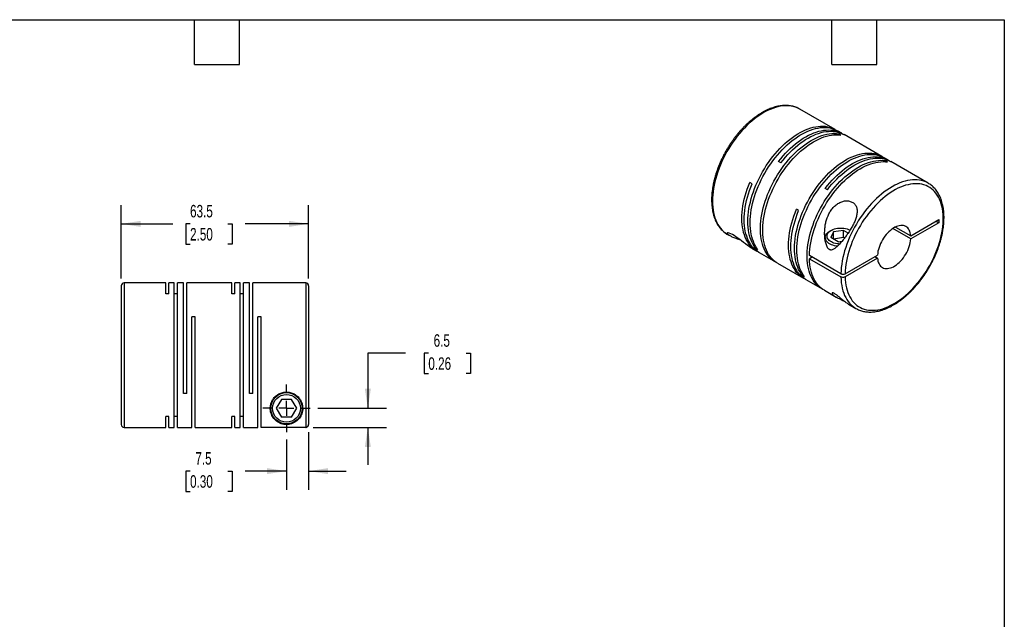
# Model space of a CAD drawing. Header units: millimetres. Extents: x 13 to 546, y 13 to 419.
# Tile 3 of 3: x 213 to 546, y 216 to 419. Entities that reach past the tile are written whole.
import ezdxf

# ---------------------------------------------------------------- set-up
doc = ezdxf.new("R2010")
doc.units = ezdxf.units.MM
doc.header["$LTSCALE"] = 2
doc.linetypes.add('SLD-Center', pattern=[19.05, 15.24, -1.27, 1.27, -1.27])
doc.linetypes.add('SLD-Solid', pattern=[0])
doc.layers.add('CENTER', color=40, linetype='SLD-Center')
doc.layers.add('DIMENSIONS', color=140, linetype='SLD-Solid', lineweight=25)
doc.layers.add('TEXT', color=140, linetype='SLD-Solid', lineweight=25)
doc.styles.add('SLDTEXTSTYLE0', font='TXT', dxfattribs={"width": 0.7})
doc.dimstyles.new('SLDDIMSTYLE0', dxfattribs={"dimtxt": 4.316016, "dimasz": 6.604, "dimexe": 0, "dimexo": 0.0625, "dimgap": 1.079004, "dimtad": 0, "dimtih": 1, "dimtoh": 1, "dimdec": 1, "dimrnd": 1e-09, "dimzin": 12, "dimdsep": 46, "dimtxsty": 'SLDTEXTSTYLE0', "dimsah": 1, "dimcen": 0.09, "dimadec": 0, "dimazin": 3, "dimtfac": 1, "dimtdec": 1, "dimtmove": 0, "dimatfit": 0, "dimfxl": 0, "dimfrac": 2, "dimtolj": 1, "dimtzin": 12, "dimarcsym": 0})
doc.dimstyles.new('SLDDIMSTYLE4', dxfattribs={"dimtxt": 4.316016, "dimasz": 6.604, "dimexe": 0, "dimexo": 0.0625, "dimgap": 1.079004, "dimtad": 0, "dimtih": 1, "dimtoh": 1, "dimdec": 1, "dimrnd": 1e-09, "dimzin": 12, "dimdsep": 46, "dimtxsty": 'SLDTEXTSTYLE0', "dimsah": 1, "dimcen": 0.09, "dimadec": 0, "dimazin": 3, "dimtfac": 1, "dimtdec": 1, "dimtofl": 0, "dimtmove": 0, "dimatfit": 3, "dimfxl": 0, "dimfrac": 2, "dimtolj": 1, "dimtzin": 12, "dimarcsym": 0})

# ---------------------------------------------------------------- blocks, each defined once
blk = doc.blocks.new('_D_5')
at = {"layer": 'DIMENSIONS'}
for p, q in [((302.99, 276.83), (302.99, 259.78)), ((310.49, 279.37), (310.49, 259.78)), ((270.33, 266.13), (268.88, 266.13)), ((268.88, 266.13), (268.88, 259.27)), ((283.15, 266.13), (284.6, 266.13)), ((284.6, 266.13), (284.6, 259.27)), ((302.99, 266.13), (289, 266.13)), ((310.49, 266.13), (323.19, 266.13)), ((268.88, 259.27), (270.33, 259.27)), ((284.6, 259.27), (283.15, 259.27))]:
    blk.add_line(p, q, dxfattribs=at)
for points in [[(302.99, 266.13), (296.38, 267.14), (296.38, 265.11)], [(310.49, 266.13), (317.09, 265.11), (317.09, 267.14)]]:
    blk.add_solid(points, dxfattribs=at)
at = {"layer": 'DIMENSIONS', "char_height": 4.233, "attachment_point": 1, "style": 'SLDTEXTSTYLE0'}
for s, insert in [('7.5', (272.12, 272.55)), ('0.30', (270.33, 264.73))]:
    blk.add_mtext(s, dxfattribs=dict(at, insert=insert))
blk = doc.blocks.new('_D_6')
at = {"layer": 'DIMENSIONS'}
for p, q in [((343.24, 306.08), (330.54, 306.08)), ((330.54, 306.08), (330.54, 287.41)), ((351.03, 306.08), (349.58, 306.08)), ((349.58, 306.08), (349.58, 299.22)), ((363.85, 306.08), (365.3, 306.08)), ((365.3, 306.08), (365.3, 299.22)), ((349.58, 299.22), (351.03, 299.22)), ((365.3, 299.22), (363.85, 299.22)), ((313.57, 287.41), (336.89, 287.41)), ((312.03, 280.91), (336.89, 280.91)), ((330.54, 280.91), (330.54, 268.21))]:
    blk.add_line(p, q, dxfattribs=at)
for points in [[(330.54, 287.41), (331.56, 294.01), (329.53, 294.01)], [(330.54, 280.91), (329.53, 274.31), (331.56, 274.31)]]:
    blk.add_solid(points, dxfattribs=at)
at = {"layer": 'DIMENSIONS', "char_height": 4.233, "attachment_point": 1, "style": 'SLDTEXTSTYLE0'}
for s, insert in [('6.5', (352.82, 312.5)), ('0.26', (351.03, 304.68))]:
    blk.add_mtext(s, dxfattribs=dict(at, insert=insert))
blk = doc.blocks.new('_D_7')
at = {"layer": 'DIMENSIONS'}
for p, q in [((246.99, 331.45), (246.99, 356.26)), ((310.49, 331.45), (310.49, 356.26)), ((246.99, 349.91), (264.48, 349.91)), ((270.33, 349.91), (268.88, 349.91)), ((268.88, 349.91), (268.88, 343.05)), ((283.15, 349.91), (284.6, 349.91)), ((284.6, 349.91), (284.6, 343.05)), ((310.49, 349.91), (289, 349.91)), ((268.88, 343.05), (270.33, 343.05)), ((284.6, 343.05), (283.15, 343.05))]:
    blk.add_line(p, q, dxfattribs=at)
for points in [[(246.99, 349.91), (253.59, 348.89), (253.59, 350.92)], [(310.49, 349.91), (303.88, 350.92), (303.88, 348.89)]]:
    blk.add_solid(points, dxfattribs=at)
at = {"layer": 'DIMENSIONS', "char_height": 4.233, "attachment_point": 1, "style": 'SLDTEXTSTYLE0'}
for s, insert in [('63.5', (270.33, 356.33)), ('2.50', (270.33, 348.5))]:
    blk.add_mtext(s, dxfattribs=dict(at, insert=insert))
blk = doc.blocks.new('SW_CENTERMARKSYMBOL_2')
at = {"layer": 'CENTER', "color": 0}
for p, q in [((0, 5.08), (0, 8.04)), ((-5.08, 0), (-8.04, 0)), ((0, 0), (-2.54, 0)), ((0, 0), (0, 2.54)), ((0, 0), (0, -2.54)), ((0, 0), (2.54, 0)), ((5.08, 0), (8.04, 0)), ((0, -5.08), (0, -8.04))]:
    blk.add_line(p, q, dxfattribs=at)

msp = doc.modelspace()

# ---------------------------------------------------------------- linework, layer by layer
for p, q in [((476.83, 388.8), (476.82, 388.81)), ((488.82, 381.88), (476.83, 388.8)), ((491.05, 380.59), (489.6, 381.43)), ((490.78, 380.02), (490.01, 380.47)), ((490.01, 380.1), (490.01, 380.47)), ((504.62, 372.75), (491.82, 380.14)), ((470.38, 370.57), (469.61, 371.02)), ((506.85, 371.47), (505.4, 372.3)), ((506.59, 370.9), (505.81, 371.35)), ((505.81, 370.98), (505.81, 371.35)), ((520.32, 363.69), (507.63, 371.02)), ((460.65, 363.51), (459.87, 363.96)), ((486.19, 361.45), (485.41, 361.9)), ((476.45, 354.39), (475.67, 354.84)), ((514.42, 345.85), (523.98, 351.37)), ((523.98, 350.31), (514.42, 344.79)), ((523.06, 350.84), (523.98, 350.31)), ((523.98, 351.37), (523.98, 350.31)), ((487.42, 347.7), (487, 347.45)), ((488.3, 347.19), (487.4, 345.26)), ((491.64, 347.71), (488.3, 347.19)), ((488.3, 344.75), (488.3, 347.19)), ((493.22, 346.8), (491.64, 347.71)), ((491.64, 345.26), (491.64, 347.71)), ((514.42, 344.79), (508.32, 348.31)), ((509.24, 348.84), (514.42, 345.85)), ((452.34, 346.36), (453.09, 345.93)), ((485.45, 345.29), (485.45, 344.3)), ((489.85, 343.85), (487.4, 345.26)), ((491.64, 345.26), (488.3, 344.75)), ((489.85, 343.85), (491.13, 344.05)), ((491.96, 345.08), (491.64, 345.26)), ((460.78, 341.48), (462.31, 340.6)), ((461.89, 341.57), (462.2, 341.75)), ((462.66, 341.12), (461.89, 341.57)), ((463.08, 340.15), (468.56, 336.99)), ((490.75, 333.01), (480.08, 339.17)), ((481, 338.64), (480.08, 338.11)), ((480.08, 338.11), (490.75, 331.94)), ((492.17, 333.01), (503.14, 339.34)), ((503.14, 338.28), (492.17, 331.94)), ((502.22, 338.81), (503.14, 338.28)), ((469.34, 336.54), (478.11, 331.48)), ((477.69, 332.44), (478.01, 332.63)), ((478.47, 331.99), (477.69, 332.44)), ((478.89, 331.03), (484.37, 327.87)), ((246.99, 328.91), (246.99, 281.91)), ((262.09, 329.91), (247.99, 329.91)), ((247.99, 329.91), (247.99, 280.91)), ((262.09, 326.17), (262.09, 329.91)), ((264.94, 329.91), (263.19, 329.91)), ((263.19, 326.17), (263.19, 329.91)), ((264.94, 280.91), (264.94, 329.91)), ((268.09, 329.91), (266.04, 329.91)), ((266.04, 280.91), (266.04, 329.91)), ((268.09, 292.41), (268.09, 329.91)), ((284.44, 329.91), (269.19, 329.91)), ((269.19, 292.41), (269.19, 329.91)), ((284.44, 326.17), (284.44, 329.91)), ((287.29, 329.91), (285.54, 329.91)), ((285.54, 326.17), (285.54, 329.91)), ((287.29, 280.91), (287.29, 329.91)), ((290.44, 329.91), (288.39, 329.91)), ((288.39, 280.91), (288.39, 329.91)), ((290.44, 292.41), (290.44, 329.91)), ((309.49, 329.91), (291.54, 329.91)), ((291.54, 292.41), (291.54, 329.91)), ((309.49, 329.91), (309.49, 280.91)), ((310.49, 328.91), (310.49, 281.91)), ((485.15, 327.42), (489.17, 325.1)), ((263.19, 326.17), (262.09, 326.17)), ((266.04, 326.17), (264.94, 326.17)), ((285.54, 326.17), (284.44, 326.17)), ((288.39, 326.17), (287.29, 326.17)), ((493.29, 322.72), (495.82, 321.25)), ((495.82, 321.25), (495.86, 321.24)), ((272.04, 318.41), (270.94, 318.41)), ((270.94, 280.91), (270.94, 318.41)), ((272.04, 280.91), (272.04, 318.41)), ((294.39, 318.41), (293.29, 318.41)), ((293.29, 280.91), (293.29, 318.41)), ((294.39, 280.91), (294.39, 318.41)), ((269.19, 292.41), (268.09, 292.41)), ((291.54, 292.41), (290.44, 292.41)), ((301.25, 290.41), (299.52, 287.41)), ((304.72, 290.41), (301.25, 290.41)), ((306.45, 287.41), (304.72, 290.41)), ((299.52, 287.41), (301.25, 284.41)), ((304.72, 284.41), (306.45, 287.41)), ((263.19, 284.64), (262.09, 284.64)), ((262.09, 280.91), (262.09, 284.64)), ((263.19, 280.91), (263.19, 284.64)), ((266.04, 284.64), (264.94, 284.64)), ((285.54, 284.64), (284.44, 284.64)), ((284.44, 280.91), (284.44, 284.64)), ((285.54, 280.91), (285.54, 284.64)), ((288.39, 284.64), (287.29, 284.64)), ((304.72, 284.41), (301.25, 284.41)), ((247.99, 280.91), (262.09, 280.91)), ((263.19, 280.91), (264.94, 280.91)), ((266.04, 280.91), (270.94, 280.91)), ((272.04, 280.91), (284.44, 280.91)), ((285.54, 280.91), (287.29, 280.91)), ((288.39, 280.91), (293.29, 280.91)), ((309.49, 280.91), (294.39, 280.91))]:
    msp.add_line(p, q)
at = {"flags": 128}
for points in [[(476.82, 388.81), (476.35, 389.05), (475.68, 389.35), (474.98, 389.58), (474.25, 389.76), (473.5, 389.88), (472.72, 389.94), (471.93, 389.94), (471.11, 389.88), (470.28, 389.76), (469.43, 389.58), (468.56, 389.34), (467.69, 389.05), (466.81, 388.7), (465.92, 388.29), (465.03, 387.83), (464.14, 387.32), (463.25, 386.75), (462.36, 386.13), (461.48, 385.47), (460.61, 384.75), (459.74, 383.99), (458.89, 383.19), (458.06, 382.34), (457.24, 381.46), (456.44, 380.54), (455.67, 379.58), (454.92, 378.6), (454.19, 377.58), (453.49, 376.54), (452.82, 375.47), (452.18, 374.38), (451.57, 373.28), (451, 372.16), (450.47, 371.02), (449.97, 369.88), (449.51, 368.73), (449.09, 367.58), (448.71, 366.43), (448.38, 365.28), (448.08, 364.14), (447.83, 363.01), (447.63, 361.89), (447.47, 360.78), (447.35, 359.69), (447.28, 358.63), (447.26, 357.58), (447.28, 356.57), (447.35, 355.58), (447.47, 354.62), (447.63, 353.7), (447.83, 352.82), (448.08, 351.97), (448.37, 351.17), (448.71, 350.41), (449.08, 349.69), (449.5, 349.03), (449.96, 348.41), (450.46, 347.84), (450.99, 347.33), (451.57, 346.86), (452.17, 346.46), (452.34, 346.36)], [(461.89, 341.57), (461.43, 342.19), (461.02, 342.86), (460.65, 343.58), (460.32, 344.34), (460.03, 345.15), (459.79, 346), (459.59, 346.88), (459.44, 347.8), (459.33, 348.76), (459.26, 349.75), (459.25, 350.76), (459.27, 351.81), (459.35, 352.87), (459.47, 353.96), (459.63, 355.06), (459.84, 356.18), (460.09, 357.31), (460.38, 358.45), (460.72, 359.59), (461.1, 360.74), (461.52, 361.89), (461.98, 363.03), (462.48, 364.17), (463.02, 365.3), (463.59, 366.41), (464.2, 367.52), (464.83, 368.6), (465.5, 369.66), (466.2, 370.7), (466.93, 371.71), (467.68, 372.69), (468.45, 373.65), (469.25, 374.56), (470.06, 375.44), (470.9, 376.29), (471.74, 377.09), (472.6, 377.84), (473.47, 378.55), (474.35, 379.22), (475.24, 379.84), (476.13, 380.4), (477.01, 380.91), (477.9, 381.37), (478.79, 381.78), (479.67, 382.13), (480.54, 382.42), (481.4, 382.66), (482.24, 382.84), (483.08, 382.95), (483.89, 383.02), (484.69, 383.02), (485.46, 382.96), (486.21, 382.84), (486.94, 382.67), (487.64, 382.44), (488.31, 382.15), (488.94, 381.8), (489.2, 381.64)], [(462.66, 341.12), (462.21, 341.74), (461.8, 342.41), (461.43, 343.13), (461.1, 343.89), (460.81, 344.7), (460.57, 345.55), (460.37, 346.43), (460.22, 347.35), (460.11, 348.31), (460.04, 349.3), (460.02, 350.31), (460.05, 351.36), (460.12, 352.42), (460.24, 353.51), (460.41, 354.61), (460.61, 355.73), (460.87, 356.86), (461.16, 358), (461.5, 359.14), (461.88, 360.29), (462.3, 361.44), (462.76, 362.58), (463.26, 363.72), (463.8, 364.85), (464.37, 365.97), (464.97, 367.07), (465.61, 368.15), (466.28, 369.21), (466.98, 370.25), (467.71, 371.26), (468.46, 372.25), (469.23, 373.2), (470.03, 374.11), (470.84, 374.99), (471.67, 375.84), (472.52, 376.64), (473.38, 377.39), (474.25, 378.11), (475.13, 378.77), (476.02, 379.39), (476.9, 379.95), (477.79, 380.46), (478.68, 380.92), (479.56, 381.33), (480.44, 381.68), (481.31, 381.97), (482.17, 382.21), (483.02, 382.39), (483.85, 382.51), (484.67, 382.57), (485.46, 382.57), (486.24, 382.51), (486.99, 382.4), (487.72, 382.22), (488.41, 381.99), (489.08, 381.7), (489.6, 381.43)], [(468.96, 336.78), (468.69, 336.92), (468.07, 337.3), (467.48, 337.74), (466.93, 338.22), (466.42, 338.77), (465.94, 339.36), (465.51, 340), (465.11, 340.69), (464.76, 341.43), (464.44, 342.21), (464.17, 343.03), (463.95, 343.89), (463.77, 344.79), (463.63, 345.73), (463.54, 346.7), (463.49, 347.7), (463.49, 348.72), (463.54, 349.78), (463.63, 350.85), (463.77, 351.94), (463.95, 353.05), (464.17, 354.18), (464.44, 355.31), (464.76, 356.45), (465.11, 357.6), (465.51, 358.75), (465.94, 359.89), (466.42, 361.04), (466.93, 362.17), (467.48, 363.29), (468.07, 364.4), (468.69, 365.5), (469.34, 366.57), (470.02, 367.63), (470.73, 368.66), (471.47, 369.66), (472.23, 370.63), (473.01, 371.57), (473.81, 372.47), (474.64, 373.33), (475.47, 374.16), (476.33, 374.94), (477.19, 375.68), (478.07, 376.37), (478.95, 377.02), (479.83, 377.62), (480.72, 378.16), (481.61, 378.65), (482.5, 379.09), (483.38, 379.48), (484.26, 379.8), (485.12, 380.07), (485.98, 380.29), (486.82, 380.44), (487.64, 380.54), (488.45, 380.57), (489.24, 380.55), (490.01, 380.47)], [(469.61, 371.02), (470.37, 371.99), (471.16, 372.92), (471.97, 373.81), (472.79, 374.67), (473.63, 375.49), (474.49, 376.26), (475.36, 376.99), (476.23, 377.68), (477.11, 378.31), (478, 378.9), (478.89, 379.43), (479.78, 379.91), (480.66, 380.34), (481.55, 380.71), (482.42, 381.03), (483.28, 381.29), (484.14, 381.49), (484.97, 381.63), (485.8, 381.71), (486.6, 381.74), (487.38, 381.7), (488.14, 381.61), (488.88, 381.46), (489.59, 381.25), (490.27, 380.98), (490.92, 380.66), (491.43, 380.36)], [(470.38, 370.57), (471.15, 371.54), (471.94, 372.47), (472.74, 373.36), (473.57, 374.22), (474.41, 375.04), (475.27, 375.81), (476.13, 376.54), (477.01, 377.23), (477.89, 377.86), (478.78, 378.45), (479.67, 378.98), (480.56, 379.46), (481.44, 379.89), (482.32, 380.26), (483.2, 380.58), (484.06, 380.84), (484.91, 381.04), (485.75, 381.18), (486.57, 381.26), (487.38, 381.29), (488.16, 381.26), (488.92, 381.16), (489.66, 381.01), (490.37, 380.8), (491.05, 380.54), (491.7, 380.21), (491.82, 380.14)], [(469.34, 336.54), (468.85, 336.85), (468.26, 337.29), (467.71, 337.78), (467.2, 338.32), (466.72, 338.91), (466.29, 339.55), (465.89, 340.24), (465.53, 340.98), (465.22, 341.76), (464.95, 342.58), (464.73, 343.44), (464.55, 344.35), (464.41, 345.28), (464.32, 346.25), (464.27, 347.25), (464.27, 348.28), (464.32, 349.33), (464.41, 350.4), (464.55, 351.49), (464.73, 352.6), (464.95, 353.73), (465.22, 354.86), (465.53, 356), (465.89, 357.15), (466.29, 358.3), (466.72, 359.44), (467.2, 360.59), (467.71, 361.72), (468.26, 362.84), (468.85, 363.96), (469.47, 365.05), (470.12, 366.13), (470.8, 367.18), (471.51, 368.21), (472.24, 369.21), (473, 370.18), (473.79, 371.12), (474.59, 372.02), (475.41, 372.88), (476.25, 373.71), (477.1, 374.49), (477.97, 375.23), (478.84, 375.93), (479.72, 376.57), (480.61, 377.17), (481.5, 377.71), (482.39, 378.2), (483.27, 378.64), (484.16, 379.03), (485.03, 379.35), (485.9, 379.62), (486.75, 379.84), (487.6, 379.99), (488.42, 380.09), (489.23, 380.13), (490.02, 380.1), (490.78, 380.02)], [(477.69, 332.44), (477.24, 333.07), (476.83, 333.74), (476.45, 334.46), (476.12, 335.22), (475.84, 336.03), (475.59, 336.87), (475.4, 337.76), (475.24, 338.68), (475.13, 339.64), (475.07, 340.62), (475.05, 341.64), (475.08, 342.68), (475.15, 343.75), (475.27, 344.83), (475.43, 345.94), (475.64, 347.06), (475.89, 348.19), (476.19, 349.32), (476.53, 350.47), (476.91, 351.62), (477.33, 352.76), (477.79, 353.91), (478.29, 355.05), (478.82, 356.17), (479.39, 357.29), (480, 358.39), (480.64, 359.48), (481.31, 360.54), (482.01, 361.58), (482.73, 362.59), (483.48, 363.57), (484.26, 364.52), (485.05, 365.44), (485.87, 366.32), (486.7, 367.16), (487.55, 367.96), (488.41, 368.72), (489.28, 369.43), (490.16, 370.1), (491.04, 370.71), (491.93, 371.28), (492.82, 371.79), (493.71, 372.25), (494.59, 372.66), (495.47, 373.01), (496.34, 373.3), (497.2, 373.53), (498.05, 373.71), (498.88, 373.83), (499.69, 373.89), (500.49, 373.89), (501.27, 373.84), (502.02, 373.72), (502.74, 373.55), (503.44, 373.32), (504.11, 373.03), (504.75, 372.68), (505.01, 372.52)], [(478.47, 331.99), (478.02, 332.62), (477.6, 333.29), (477.23, 334.01), (476.9, 334.77), (476.62, 335.58), (476.37, 336.42), (476.17, 337.31), (476.02, 338.23), (475.91, 339.19), (475.85, 340.17), (475.83, 341.19), (475.86, 342.23), (475.93, 343.3), (476.05, 344.38), (476.21, 345.49), (476.42, 346.61), (476.67, 347.74), (476.97, 348.88), (477.3, 350.02), (477.68, 351.17), (478.11, 352.32), (478.57, 353.46), (479.06, 354.6), (479.6, 355.73), (480.17, 356.84), (480.78, 357.94), (481.42, 359.03), (482.09, 360.09), (482.78, 361.13), (483.51, 362.14), (484.26, 363.12), (485.04, 364.07), (485.83, 364.99), (486.65, 365.87), (487.48, 366.71), (488.33, 367.51), (489.19, 368.27), (490.06, 368.98), (490.93, 369.65), (491.82, 370.26), (492.71, 370.83), (493.6, 371.34), (494.48, 371.8), (495.37, 372.21), (496.25, 372.56), (497.12, 372.85), (497.98, 373.09), (498.83, 373.26), (499.66, 373.38), (500.47, 373.44), (501.27, 373.45), (502.04, 373.39), (502.79, 373.27), (503.52, 373.1), (504.22, 372.87), (504.89, 372.58), (505.4, 372.3)], [(484.76, 327.65), (484.49, 327.8), (483.87, 328.18), (483.29, 328.61), (482.74, 329.1), (482.22, 329.64), (481.75, 330.23), (481.31, 330.88), (480.92, 331.57), (480.56, 332.3), (480.25, 333.08), (479.98, 333.91), (479.75, 334.77), (479.57, 335.67), (479.44, 336.61), (479.34, 337.58), (479.3, 338.57), (479.3, 339.6), (479.34, 340.65), (479.44, 341.73), (479.57, 342.82), (479.75, 343.93), (479.98, 345.05), (480.25, 346.19), (480.56, 347.33), (480.92, 348.48), (481.31, 349.62), (481.75, 350.77), (482.22, 351.91), (482.74, 353.05), (483.29, 354.17), (483.87, 355.28), (484.49, 356.38), (485.14, 357.45), (485.82, 358.5), (486.53, 359.53), (487.27, 360.53), (488.03, 361.5), (488.81, 362.44), (489.62, 363.34), (490.44, 364.21), (491.28, 365.04), (492.13, 365.82), (493, 366.56), (493.87, 367.25), (494.75, 367.9), (495.64, 368.49), (496.53, 369.04), (497.41, 369.53), (498.3, 369.97), (499.18, 370.35), (500.06, 370.68), (500.93, 370.95), (501.78, 371.16), (502.62, 371.32), (503.45, 371.41), (504.26, 371.45), (505.04, 371.43), (505.81, 371.35)], [(480.08, 339.17), (480.12, 340.22), (480.21, 341.3), (480.35, 342.39), (480.53, 343.5), (480.76, 344.62), (481.03, 345.75), (481.34, 346.9), (481.7, 348.04), (482.1, 349.19), (482.53, 350.34), (483.01, 351.48), (483.52, 352.61), (484.07, 353.73), (484.66, 354.84), (485.28, 355.94), (485.93, 357.01), (486.61, 358.07), (487.32, 359.09), (488.05, 360.09), (488.81, 361.06), (489.6, 362), (490.4, 362.9), (491.22, 363.77), (492.06, 364.59), (492.91, 365.37), (493.78, 366.11), (494.65, 366.81), (495.53, 367.45), (496.42, 368.05), (497.31, 368.59), (498.2, 369.08), (499.08, 369.52), (499.96, 369.9), (500.84, 370.23), (501.71, 370.5), (502.56, 370.71), (503.4, 370.87), (504.23, 370.96), (505.03, 371), (505.82, 370.98), (506.59, 370.9)], [(485.41, 361.9), (486.17, 362.86), (486.96, 363.79), (487.77, 364.69), (488.6, 365.55), (489.44, 366.36), (490.29, 367.14), (491.16, 367.87), (492.03, 368.55), (492.92, 369.19), (493.8, 369.77), (494.69, 370.31), (495.58, 370.79), (496.47, 371.22), (497.35, 371.59), (498.22, 371.9), (499.09, 372.16), (499.94, 372.36), (500.78, 372.51), (501.6, 372.59), (502.4, 372.61), (503.19, 372.58), (503.95, 372.49), (504.68, 372.34), (505.39, 372.13), (506.08, 371.86), (506.73, 371.54), (507.23, 371.23)], [(486.19, 361.45), (486.95, 362.41), (487.74, 363.35), (488.55, 364.24), (489.37, 365.1), (490.22, 365.91), (491.07, 366.69), (491.94, 367.42), (492.81, 368.1), (493.7, 368.74), (494.58, 369.32), (495.47, 369.86), (496.36, 370.34), (497.25, 370.77), (498.13, 371.14), (499, 371.45), (499.87, 371.71), (500.72, 371.91), (501.56, 372.06), (502.38, 372.14), (503.18, 372.17), (503.97, 372.13), (504.73, 372.04), (505.46, 371.89), (506.17, 371.68), (506.85, 371.41), (507.5, 371.09), (507.63, 371.02)], [(462.7, 340.39), (462.17, 340.68), (461.57, 341.08), (461, 341.54), (460.46, 342.05), (459.96, 342.61), (459.5, 343.23), (459.08, 343.89), (458.7, 344.6), (458.37, 345.35), (458.07, 346.15), (457.82, 346.99), (457.61, 347.87), (457.45, 348.78), (457.33, 349.73), (457.26, 350.71), (457.23, 351.72), (457.25, 352.76), (457.31, 353.82), (457.42, 354.9), (457.58, 356), (457.78, 357.11), (458.02, 358.24), (458.31, 359.38), (458.64, 360.52), (459.01, 361.67), (459.42, 362.82), (459.87, 363.96)], [(463.08, 340.15), (462.96, 340.23), (462.35, 340.63), (461.78, 341.09), (461.25, 341.6), (460.75, 342.16), (460.29, 342.77), (459.87, 343.43), (459.49, 344.14), (459.15, 344.9), (458.85, 345.69), (458.6, 346.53), (458.39, 347.41), (458.23, 348.33), (458.11, 349.27), (458.04, 350.26), (458.01, 351.27), (458.03, 352.3), (458.09, 353.36), (458.2, 354.45), (458.35, 355.55), (458.55, 356.66), (458.8, 357.79), (459.08, 358.93), (459.41, 360.07), (459.78, 361.22), (460.2, 362.37), (460.65, 363.51)], [(520.33, 363.68), (520.17, 363.78), (519.51, 364.1), (518.83, 364.36), (518.11, 364.57), (517.37, 364.72), (516.61, 364.81), (515.82, 364.84), (515.01, 364.81), (514.19, 364.72), (513.35, 364.57), (512.49, 364.37), (511.62, 364.1), (510.74, 363.78), (509.86, 363.4), (508.97, 362.97), (508.08, 362.48), (507.19, 361.94), (506.3, 361.35), (505.41, 360.71), (504.54, 360.02), (503.67, 359.28), (502.81, 358.5), (501.97, 357.67), (501.14, 356.81), (500.33, 355.9), (499.55, 354.97), (498.78, 354), (498.04, 352.99), (497.33, 351.96), (496.64, 350.91), (495.99, 349.83), (495.36, 348.74), (494.78, 347.62), (494.22, 346.49), (493.7, 345.36), (493.23, 344.21), (492.79, 343.06), (492.39, 341.91), (492.03, 340.76), (491.71, 339.62), (491.44, 338.48), (491.21, 337.35), (491.03, 336.24), (490.89, 335.14), (490.8, 334.06), (490.75, 333.01)], [(492.17, 331.94), (492.22, 330.97), (492.31, 330.02), (492.44, 329.11), (492.63, 328.23), (492.85, 327.4), (493.12, 326.6), (493.44, 325.84), (493.79, 325.13), (494.19, 324.46), (494.62, 323.85), (495.1, 323.28), (495.61, 322.76), (496.16, 322.3), (496.74, 321.89), (497.35, 321.54), (498, 321.24), (498.68, 321), (499.38, 320.81), (500.11, 320.69), (500.86, 320.62), (501.64, 320.62), (502.43, 320.67), (503.25, 320.78), (504.07, 320.94), (504.91, 321.17), (505.76, 321.45), (506.62, 321.79), (507.49, 322.19), (508.36, 322.64), (509.23, 323.14), (510.09, 323.7), (510.96, 324.3), (511.82, 324.95), (512.67, 325.65), (513.51, 326.4), (514.33, 327.19), (515.15, 328.02), (515.94, 328.88), (516.72, 329.79), (517.47, 330.72), (518.2, 331.69), (518.9, 332.69), (519.58, 333.71), (520.22, 334.76), (520.84, 335.82), (521.42, 336.9), (521.97, 338), (522.48, 339.11), (522.95, 340.22), (523.38, 341.34), (523.78, 342.47), (524.13, 343.59), (524.44, 344.71), (524.71, 345.82), (524.94, 346.92), (525.12, 348), (525.25, 349.07), (525.34, 350.12), (525.39, 351.15), (525.39, 352.16), (525.34, 353.13), (525.25, 354.08), (525.12, 354.99), (524.94, 355.87), (524.71, 356.71), (524.44, 357.51), (524.13, 358.27), (523.78, 358.98), (523.38, 359.65), (522.95, 360.27), (522.48, 360.84), (521.97, 361.35), (521.42, 361.82), (520.84, 362.23), (520.22, 362.58), (519.58, 362.88), (518.9, 363.13), (518.2, 363.31), (517.47, 363.44), (516.72, 363.5), (515.94, 363.51), (515.15, 363.46), (514.33, 363.36), (513.51, 363.19), (512.67, 362.97), (511.82, 362.68), (510.96, 362.35), (510.09, 361.95), (509.23, 361.5), (508.36, 361), (507.49, 360.45), (506.62, 359.85), (505.76, 359.19), (504.91, 358.5), (504.07, 357.75), (503.25, 356.96), (502.43, 356.14), (501.64, 355.27), (500.86, 354.37), (500.11, 353.43), (499.38, 352.46), (498.68, 351.47), (498, 350.45), (497.35, 349.4), (496.74, 348.34), (496.16, 347.26), (495.61, 346.16), (495.1, 345.05), (494.62, 343.94), (494.19, 342.82), (493.79, 341.69), (493.44, 340.57), (493.12, 339.46), (492.85, 338.35), (492.63, 337.25), (492.44, 336.16), (492.31, 335.09), (492.22, 334.04), (492.17, 333.01)], [(478.5, 331.27), (477.98, 331.55), (477.38, 331.96), (476.81, 332.41), (476.27, 332.92), (475.77, 333.48), (475.31, 334.1), (474.89, 334.76), (474.51, 335.47), (474.17, 336.22), (473.88, 337.02), (473.63, 337.86), (473.42, 338.74), (473.25, 339.65), (473.14, 340.6), (473.06, 341.58), (473.03, 342.59), (473.05, 343.63), (473.12, 344.69), (473.23, 345.77), (473.38, 346.87), (473.58, 347.99), (473.82, 349.12), (474.11, 350.25), (474.44, 351.4), (474.81, 352.54), (475.22, 353.69), (475.67, 354.84)], [(478.89, 331.03), (478.76, 331.1), (478.16, 331.51), (477.59, 331.96), (477.05, 332.47), (476.55, 333.04), (476.09, 333.65), (475.67, 334.31), (475.29, 335.02), (474.95, 335.77), (474.66, 336.57), (474.4, 337.41), (474.2, 338.29), (474.03, 339.2), (473.91, 340.15), (473.84, 341.13), (473.81, 342.14), (473.83, 343.18), (473.89, 344.24), (474, 345.32), (474.16, 346.42), (474.36, 347.54), (474.6, 348.67), (474.89, 349.8), (475.22, 350.95), (475.59, 352.09), (476, 353.24), (476.45, 354.39)], [(460.79, 341.49), (460.69, 341.54), (460.24, 341.82), (459.76, 342.14), (459.12, 342.6), (458.43, 343.13), (457.79, 343.62), (457.11, 344.15), (456.48, 344.63), (455.82, 345.11), (455.2, 345.54), (454.58, 345.94), (454, 346.27), (453.46, 346.54), (452.97, 346.74), (452.58, 346.84), (452.34, 346.84), (452.22, 346.76), (452.25, 346.6), (452.45, 346.37), (452.89, 346.04), (453.54, 345.69), (453.54, 345.69)], [(489.54, 342.31), (489.1, 342.38), (488.55, 342.51), (488.03, 342.66), (487.55, 342.85), (487.1, 343.07), (486.7, 343.31), (486.35, 343.58), (486.05, 343.87), (485.81, 344.18), (485.63, 344.5), (485.51, 344.83), (485.45, 345.16), (485.46, 345.5), (485.53, 345.84), (485.67, 346.16), (485.87, 346.48), (486.12, 346.78), (486.43, 347.07), (486.8, 347.33), (487, 347.45)], [(490.31, 343.08), (489.98, 343.1), (489.44, 343.17), (488.92, 343.28), (488.42, 343.42), (487.95, 343.6), (487.52, 343.81), (487.14, 344.04), (486.81, 344.3), (486.53, 344.58), (486.32, 344.87), (486.16, 345.18), (486.07, 345.5), (486.05, 345.82), (486.09, 346.14), (486.2, 346.46), (486.37, 346.76), (486.6, 347.06), (486.89, 347.33), (487.23, 347.58), (487.63, 347.81), (488.06, 348.01), (488.54, 348.18), (489.05, 348.31), (489.58, 348.41), (490.12, 348.47), (490.68, 348.49), (491.23, 348.48), (491.78, 348.43), (492.32, 348.34), (492.83, 348.21), (493.32, 348.05), (493.76, 347.86), (493.87, 347.81)], [(514.42, 345.85), (514.35, 346.4), (514.24, 346.91), (514.09, 347.38), (513.89, 347.81), (513.65, 348.2), (513.37, 348.53), (513.06, 348.81), (512.71, 349.03), (512.32, 349.2), (511.91, 349.31), (511.47, 349.36), (511.01, 349.36), (510.54, 349.29), (510.04, 349.16), (509.54, 348.98), (509.03, 348.74), (508.52, 348.44), (508.02, 348.1), (507.51, 347.7), (507.02, 347.26), (506.54, 346.77), (506.08, 346.25), (505.65, 345.7), (505.24, 345.11), (504.85, 344.5), (504.5, 343.87), (504.18, 343.22), (503.91, 342.57), (503.67, 341.91), (503.47, 341.25), (503.31, 340.6), (503.21, 339.96), (503.14, 339.34)], [(503.14, 338.28), (503.21, 337.73), (503.31, 337.22), (503.47, 336.75), (503.67, 336.32), (503.91, 335.93), (504.18, 335.6), (504.5, 335.32), (504.85, 335.1), (505.24, 334.93), (505.65, 334.82), (506.08, 334.77), (506.54, 334.77), (507.02, 334.84), (507.51, 334.97), (508.02, 335.15), (508.52, 335.39), (509.03, 335.69), (509.54, 336.03), (510.04, 336.43), (510.54, 336.87), (511.01, 337.35), (511.47, 337.88), (511.91, 338.43), (512.32, 339.02), (512.71, 339.63), (513.06, 340.26), (513.37, 340.91), (513.65, 341.56), (513.89, 342.22), (514.09, 342.88), (514.24, 343.53), (514.35, 344.17), (514.42, 344.79)], [(485.15, 327.42), (484.66, 327.72), (484.07, 328.16), (483.52, 328.65), (483.01, 329.19), (482.53, 329.78), (482.1, 330.42), (481.7, 331.11), (481.34, 331.84), (481.03, 332.62), (480.76, 333.45), (480.53, 334.31), (480.35, 335.21), (480.21, 336.14), (480.12, 337.11), (480.08, 338.11)], [(490.75, 331.94), (490.8, 330.94), (490.89, 329.97), (491.03, 329.03), (491.21, 328.13), (491.44, 327.27), (491.71, 326.44), (492.03, 325.66), (492.39, 324.92), (492.79, 324.23), (493.23, 323.59), (493.7, 323), (494.22, 322.46), (494.78, 321.97), (495.36, 321.54), (495.82, 321.25)]]:
    msp.add_lwpolyline(points, dxfattribs=at)
for radius in [5.3, 4.7]:
    msp.add_circle((302.99, 287.41), radius)
for centre, start, end in [((247.99, 328.91), 90, 180), ((309.49, 328.91), 0, 90), ((247.99, 281.91), 180, 270)]:
    msp.add_arc(centre, 1, start, end)
for points, knots in [([(476.81, 388.8), (476.8, 388.81), (476.58, 388.95), (476.13, 389.17), (475.47, 389.45), (474.78, 389.67), (474.07, 389.84), (473.33, 389.96), (472.58, 390.03), (471.8, 390.04), (471.01, 390), (470.2, 389.9), (469.38, 389.75), (468.54, 389.55), (467.7, 389.29), (466.85, 388.98), (465.99, 388.62), (465.13, 388.21), (464.27, 387.75), (463.41, 387.24), (462.56, 386.68), (461.71, 386.08), (460.87, 385.44), (460.04, 384.75), (459.22, 384.02), (458.41, 383.26), (457.62, 382.45), (456.84, 381.62), (456.08, 380.75), (455.35, 379.85), (454.63, 378.92), (453.94, 377.96), (453.27, 376.98), (452.63, 375.98), (452.02, 374.96), (451.43, 373.92), (450.88, 372.87), (450.36, 371.8), (449.87, 370.73), (449.42, 369.64), (449, 368.55), (448.62, 367.46), (448.28, 366.37), (447.97, 365.28), (447.7, 364.2), (447.48, 363.13), (447.29, 362.06), (447.15, 361.01), (447.04, 359.97), (446.98, 358.95), (446.96, 357.94), (446.98, 356.96), (447.05, 356.01), (447.16, 355.08), (447.31, 354.18), (447.5, 353.31), (447.74, 352.47), (448.02, 351.67), (448.33, 350.91), (448.69, 350.19), (449.09, 349.51), (449.53, 348.87), (450, 348.28), (450.51, 347.74), (451.05, 347.25), (451.62, 346.81), (452.06, 346.51), (452.32, 346.37), (452.37, 346.34)], [0, 0, 0, 0, 0.001139, 0.016197, 0.031253, 0.046327, 0.06144, 0.076609, 0.091845, 0.107154, 0.122539, 0.137994, 0.153513, 0.169085, 0.1847, 0.200349, 0.21602, 0.231706, 0.247401, 0.263098, 0.278793, 0.294484, 0.310168, 0.325846, 0.341516, 0.357179, 0.372835, 0.388484, 0.404127, 0.419765, 0.435398, 0.451027, 0.466653, 0.482278, 0.497901, 0.513524, 0.529147, 0.544772, 0.560399, 0.57603, 0.591664, 0.607303, 0.622948, 0.6386, 0.654259, 0.669926, 0.685602, 0.701287, 0.716981, 0.732684, 0.748395, 0.764112, 0.779834, 0.795557, 0.811273, 0.826978, 0.842663, 0.858317, 0.87393, 0.889491, 0.904988, 0.920413, 0.93576, 0.951029, 0.966225, 0.981358, 0.996445, 1, 1, 1, 1]), ([(495.86, 321.24), (496.03, 321.15), (496.4, 320.94), (497.01, 320.67), (497.69, 320.43), (498.4, 320.25), (499.13, 320.12), (499.88, 320.04), (500.65, 320.01), (501.44, 320.04), (502.25, 320.12), (503.07, 320.26), (503.9, 320.45), (504.74, 320.69), (505.59, 320.99), (506.45, 321.33), (507.3, 321.73), (508.16, 322.18), (509.02, 322.68), (509.88, 323.22), (510.73, 323.81), (511.57, 324.44), (512.41, 325.12), (513.23, 325.84), (514.04, 326.59), (514.84, 327.39), (515.62, 328.21), (516.38, 329.08), (517.12, 329.97), (517.84, 330.89), (518.54, 331.84), (519.22, 332.81), (519.86, 333.81), (520.48, 334.83), (521.07, 335.86), (521.64, 336.91), (522.17, 337.97), (522.66, 339.05), (523.12, 340.13), (523.55, 341.22), (523.94, 342.31), (524.29, 343.4), (524.61, 344.49), (524.89, 345.57), (525.12, 346.65), (525.32, 347.72), (525.48, 348.77), (525.59, 349.82), (525.66, 350.84), (525.69, 351.85), (525.68, 352.84), (525.63, 353.8), (525.53, 354.74), (525.39, 355.65), (525.21, 356.52), (524.98, 357.37), (524.72, 358.18), (524.41, 358.95), (524.06, 359.68), (523.67, 360.37), (523.24, 361.02), (522.78, 361.62), (522.28, 362.17), (521.75, 362.68), (521.19, 363.13), (520.71, 363.46), (520.42, 363.63), (520.33, 363.68)], [0, 0, 0, 0, 0.011897, 0.026977, 0.042069, 0.057194, 0.072372, 0.087614, 0.102929, 0.118319, 0.133781, 0.149309, 0.164894, 0.180524, 0.19619, 0.211881, 0.22759, 0.243308, 0.25903, 0.274751, 0.290469, 0.30618, 0.321885, 0.337582, 0.353272, 0.368955, 0.384631, 0.4003, 0.415964, 0.431624, 0.447279, 0.462931, 0.478581, 0.494229, 0.509878, 0.525526, 0.541176, 0.556827, 0.572482, 0.58814, 0.603803, 0.619471, 0.635146, 0.650829, 0.666519, 0.682218, 0.697925, 0.713642, 0.729368, 0.745102, 0.760844, 0.77659, 0.792338, 0.808082, 0.823816, 0.839532, 0.85522, 0.87087, 0.886471, 0.90201, 0.917479, 0.932871, 0.948184, 0.963422, 0.978595, 0.993716, 1, 1, 1, 1]), ([(494.64, 349.1), (494.87, 349.53), (495.09, 349.97), (495.49, 350.85), (495.67, 351.3), (495.96, 352.19), (496.08, 352.63), (496.23, 353.53), (496.26, 353.96), (496.23, 354.59), (496.21, 354.8), (496.13, 355.2), (496.08, 355.4), (495.94, 355.77), (495.86, 355.94), (495.66, 356.28), (495.55, 356.44), (495.18, 356.87), (494.86, 357.12), (494.33, 357.39), (494.15, 357.47), (493.75, 357.59), (493.55, 357.64), (493.13, 357.7), (492.91, 357.71), (492.47, 357.71), (492.25, 357.69), (491.58, 357.59), (491.13, 357.47), (490.48, 357.2), (490.27, 357.09), (489.85, 356.86), (489.65, 356.74), (489.26, 356.46), (489.07, 356.31), (488.71, 356), (488.53, 355.83), (488.03, 355.32), (487.72, 354.94), (487.17, 354.15), (486.92, 353.73), (486.27, 352.44), (485.94, 351.54), (485.59, 350.13), (485.5, 349.65), (485.35, 348.7), (485.31, 348.22), (485.25, 347.27), (485.24, 346.79), (485.27, 345.83), (485.3, 345.35), (485.42, 344.38), (485.5, 343.91), (485.68, 343.21), (485.75, 342.98), (485.9, 342.53), (486, 342.3), (486.16, 341.99), (486.21, 341.88), (486.34, 341.69), (486.41, 341.6), (486.63, 341.34), (486.8, 341.21), (487.06, 341.1), (487.15, 341.07), (487.33, 341.04), (487.42, 341.04), (487.68, 341.07), (487.85, 341.12), (488.34, 341.33), (488.65, 341.54), (489.25, 342.03), (489.54, 342.3), (490.39, 343.16), (490.94, 343.8), (491.77, 344.82), (492.05, 345.18), (492.59, 345.91), (492.87, 346.29), (493.66, 347.45), (494.17, 348.25), (494.64, 349.1)], [0, 0, 0, 0, 0.03125, 0.03125, 0.0625, 0.0625, 0.09375, 0.09375, 0.125, 0.125, 0.140625, 0.140625, 0.15625, 0.15625, 0.171875, 0.171875, 0.1875, 0.1875, 0.21875, 0.21875, 0.234375, 0.234375, 0.25, 0.25, 0.265625, 0.265625, 0.28125, 0.28125, 0.3125, 0.3125, 0.328125, 0.328125, 0.34375, 0.34375, 0.359375, 0.359375, 0.375, 0.375, 0.40625, 0.40625, 0.4375, 0.4375, 0.5, 0.5, 0.53125, 0.53125, 0.5625, 0.5625, 0.59375, 0.59375, 0.625, 0.625, 0.65625, 0.65625, 0.671875, 0.671875, 0.6875, 0.6875, 0.695313, 0.695313, 0.703125, 0.703125, 0.71875, 0.71875, 0.726563, 0.726563, 0.734375, 0.734375, 0.75, 0.75, 0.78125, 0.78125, 0.8125, 0.8125, 0.875, 0.875, 0.90625, 0.90625, 0.9375, 0.9375, 1, 1, 1, 1]), ([(453.54, 345.69), (453.74, 345.59), (454.14, 345.41), (454.84, 345.14), (455.61, 344.88), (456.18, 344.72), (456.45, 344.65)], [0, 0, 0, 0, 0.248137, 0.496348, 0.752123, 1, 1, 1, 1]), ([(490.75, 333.01), (490.85, 332.95), (490.96, 332.91), (491.2, 332.85), (491.33, 332.84), (491.72, 332.84), (491.98, 332.9), (492.17, 333.01)], [0, 0, 0, 0, 0.25, 0.25, 0.5, 0.5, 1, 1, 1, 1]), ([(492.17, 331.94), (492.07, 331.89), (491.96, 331.85), (491.72, 331.79), (491.59, 331.78), (491.2, 331.78), (490.94, 331.84), (490.75, 331.94)], [0, 0, 0, 0, 0.25, 0.25, 0.5, 0.5, 1, 1, 1, 1]), ([(492.87, 322.98), (492.68, 323.12), (492.3, 323.38), (491.62, 323.91), (490.99, 324.43), (490.4, 324.92), (489.95, 325.29), (489.56, 325.6), (489.2, 325.87), (488.79, 326.16), (488.39, 326.39), (488.11, 326.49), (487.93, 326.52), (487.82, 326.5), (487.75, 326.44), (487.74, 326.32), (487.83, 326.11), (488.09, 325.83), (488.5, 325.51), (489, 325.19), (489.55, 324.88), (490.08, 324.61), (490.61, 324.34), (491.08, 324.11), (491.5, 323.9), (491.75, 323.78), (491.88, 323.72)], [0, 0, 0, 0, 0.066865, 0.130705, 0.196236, 0.236164, 0.276937, 0.300591, 0.324794, 0.355654, 0.390444, 0.425004, 0.450624, 0.476925, 0.509281, 0.542128, 0.604081, 0.667706, 0.728423, 0.790739, 0.83586, 0.882128, 0.916047, 0.950858, 0.975243, 1, 1, 1, 1]), ([(493.29, 322.72), (493.29, 322.72), (493.19, 322.77), (493.03, 322.88), (492.87, 322.98)], [0, 0, 0, 0, 0.021606, 1, 1, 1, 1]), ([(308.49, 287.41), (308.49, 287.74), (308.46, 288.08), (308.33, 288.77), (308.22, 289.12), (307.94, 289.82), (307.76, 290.17), (307.29, 290.85), (307.01, 291.18), (306.52, 291.62), (306.35, 291.76), (305.98, 292.03), (305.78, 292.15), (305.37, 292.37), (305.16, 292.46), (304.71, 292.63), (304.48, 292.7), (303.78, 292.87), (303.29, 292.92), (302.57, 292.89), (302.33, 292.87), (301.85, 292.79), (301.61, 292.74), (301.16, 292.6), (300.94, 292.51), (300.51, 292.32), (300.3, 292.21), (299.71, 291.85), (299.37, 291.57), (298.91, 291.11), (298.77, 290.94), (298.51, 290.61), (298.4, 290.44), (298.19, 290.1), (298.1, 289.93), (297.93, 289.58), (297.86, 289.4), (297.67, 288.87), (297.59, 288.53), (297.49, 287.84), (297.48, 287.51), (297.52, 286.54), (297.65, 285.94), (297.97, 285.13), (298.1, 284.87), (298.38, 284.38), (298.54, 284.15), (298.89, 283.72), (299.08, 283.52), (299.5, 283.15), (299.72, 282.97), (300.21, 282.65), (300.48, 282.5), (300.92, 282.31), (301.07, 282.25), (301.41, 282.13), (301.59, 282.08), (301.88, 282.02), (301.98, 282), (302.2, 281.96), (302.31, 281.95), (302.65, 281.91), (302.9, 281.9), (303.26, 281.91), (303.39, 281.92), (303.62, 281.94), (303.73, 281.95), (304.05, 282.01), (304.25, 282.05), (304.79, 282.2), (305.1, 282.32), (305.67, 282.6), (305.93, 282.75), (306.64, 283.25), (307.03, 283.64), (307.54, 284.3), (307.69, 284.54), (307.96, 285.04), (308.08, 285.31), (308.37, 286.14), (308.49, 286.74), (308.49, 287.41)], [0, 0, 0, 0, 0.03125, 0.03125, 0.0625, 0.0625, 0.09375, 0.09375, 0.125, 0.125, 0.140625, 0.140625, 0.15625, 0.15625, 0.171875, 0.171875, 0.1875, 0.1875, 0.21875, 0.21875, 0.234375, 0.234375, 0.25, 0.25, 0.265625, 0.265625, 0.28125, 0.28125, 0.3125, 0.3125, 0.328125, 0.328125, 0.34375, 0.34375, 0.359375, 0.359375, 0.375, 0.375, 0.40625, 0.40625, 0.4375, 0.4375, 0.5, 0.5, 0.53125, 0.53125, 0.5625, 0.5625, 0.59375, 0.59375, 0.625, 0.625, 0.65625, 0.65625, 0.671875, 0.671875, 0.6875, 0.6875, 0.695313, 0.695313, 0.703125, 0.703125, 0.71875, 0.71875, 0.726563, 0.726563, 0.734375, 0.734375, 0.75, 0.75, 0.78125, 0.78125, 0.8125, 0.8125, 0.875, 0.875, 0.90625, 0.90625, 0.9375, 0.9375, 1, 1, 1, 1]), ([(309.49, 280.91), (309.62, 280.91), (309.75, 280.94), (309.99, 281.04), (310.1, 281.11), (310.38, 281.39), (310.49, 281.65), (310.49, 281.91)], [0, 0, 0, 0, 0.25, 0.25, 0.5, 0.5, 1, 1, 1, 1])]:
    msp.add_open_spline(points, degree=3, knots=knots)
at = {"layer": 'TEXT'}
for p, q in [((12.7, 419.1), (546.1, 419.1)), ((271.78, 403.86), (271.78, 419.1)), ((287.02, 403.86), (287.02, 419.1)), ((487.68, 403.86), (487.68, 419.1)), ((502.92, 403.86), (502.92, 419.1)), ((546.1, 419.1), (546.1, 12.7)), ((271.78, 403.86), (287.02, 403.86)), ((487.68, 403.86), (502.92, 403.86))]:
    msp.add_line(p, q, dxfattribs=at)

# ---------------------------------------------------------------- block references
at = {"layer": 'CENTER'}
msp.add_blockref('SW_CENTERMARKSYMBOL_2', (302.99, 287.41), dxfattribs=at)

# ---------------------------------------------------------------- dimensions: what is measured, and where the dimension line sits
at = {"layer": 'DIMENSIONS'}
for base, p1, p2, dimstyle, picture, middle in [((246.99, 349.91), (310.49, 328.91), (246.99, 328.91), 'SLDDIMSTYLE4', '_D_7', (276.74, 349.91)), ((310.49, 266.13), (302.99, 279.37), (310.49, 281.91), 'SLDDIMSTYLE0', '_D_5', (276.74, 266.13))]:
    dim = msp.add_linear_dim(base=base, p1=p1, p2=p2, dimstyle=dimstyle, dxfattribs=at)
    dim.commit()
    dim.dimension.update_dxf_attribs({"geometry": picture, "text_midpoint": middle, "dimtype": 160})
dim = msp.add_linear_dim(base=(330.54, 280.91), p1=(311.03, 287.41), p2=(309.49, 280.91), angle=90, dimstyle='SLDDIMSTYLE0', dxfattribs=at)
dim.commit()
dim.dimension.update_dxf_attribs({"geometry": '_D_6', "text_midpoint": (330.54, 306.08), "dimtype": 160})

doc.saveas('drawing.dxf')
